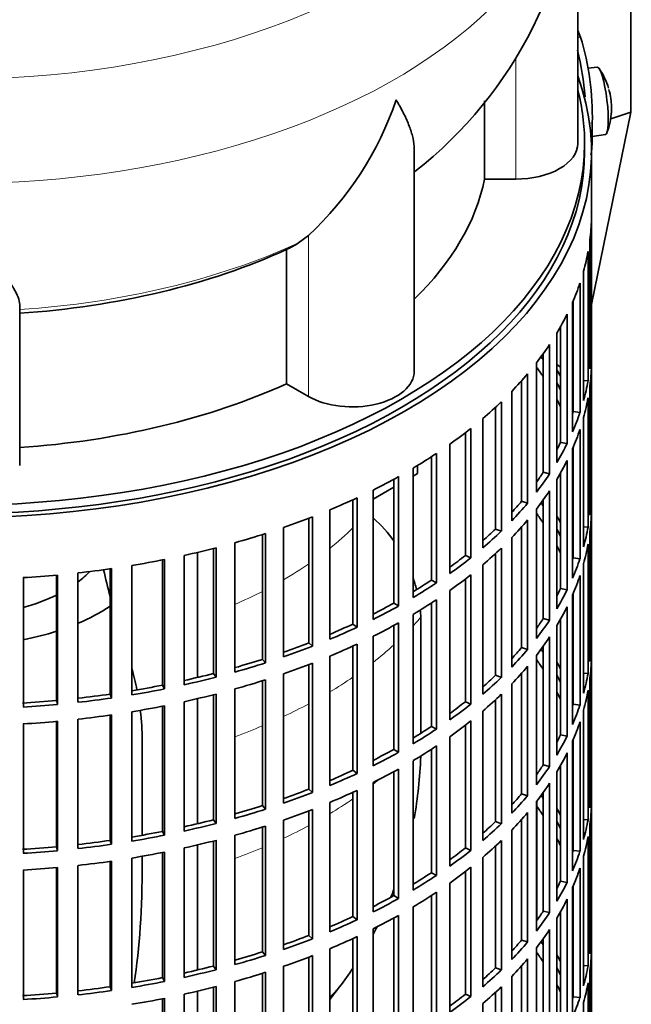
# Model space of a CAD drawing. Header units: millimetres. Extents: x 150 to 747, y -468 to 1127.
# Tile 4 of 12: x 658 to 747, y -358 to -215. Entities that reach past the tile are written whole.
import ezdxf

# ---------------------------------------------------------------- set-up
doc = ezdxf.new("R2010")
doc.units = ezdxf.units.MM
for name, color, linetype in [('M5X8_UNI7687', 7, 'Continuous'), ('VSI134_DIFFUSORE', 7, 'Continuous'), ('VSI134_FILTRO_A', 7, 'Continuous'), ('VSI134_GIUNTO_8×', 7, 'Continuous'), ('VSI134_SUPPORTO_', 7, 'Continuous'), ('VSI134_TERMINALE', 7, 'Continuous')]:
    doc.layers.add(name, color=color, linetype=linetype)

# ---------------------------------------------------------------- blocks, each defined once
blk = doc.blocks.new('SE4')
at = {"layer": 'M5X8_UNI7687', "color": 7, "linetype": 'Continuous', "lineweight": 35}
for p, q in [((741.91, -221.73), (740.61, -221.85)), ((741.18, -231.8), (743.11, -231.51))]:
    blk.add_line(p, q, dxfattribs=at)
for start, end in [(16.6957, 35.0127), (6.0302, 13.5278), (338.98, 357.2751)]:
    blk.add_arc((733.99, -227.66), 10, start, end, dxfattribs=at)
for centre, major_axis, ratio, start_param, end_param in [((742.5, -226.62), (0.6, -4.89), 0.169759, 0.004788, 3.136805), ((733.97, -227.57), (-9.78, -2.08), 0.810411, 3.163117, 3.206609), ((734.01, -227.79), (-9.94, -1.06), 0.589949, 3.053564, 3.168123), ((735.52, -225.67), (7.36, -5.62), 0.747167, 0.443437, 0.593129)]:
    blk.add_ellipse(centre, major_axis=major_axis, ratio=ratio, start_param=start_param, end_param=end_param, dxfattribs=at)
at = {"layer": 'VSI134_DIFFUSORE', "color": 7, "linetype": 'Continuous', "lineweight": 35}
for p, q in [((739.09, -232.78), (739.09, -189.72)), ((725.56, -226.61), (725.56, -237.97)), ((715.37, -265.84), (715.37, -233.7)), ((725.56, -237.97), (730.09, -237.97)), ((700, -246.17), (698.58, -247.22)), ((696.8, -248.19), (696.8, -267.67)), ((658.09, -279.54), (658.09, -256.19)), ((696.8, -267.67), (700, -269.52))]:
    blk.add_line(p, q, dxfattribs=at)
at = {"layer": 'VSI134_DIFFUSORE', "color": 4, "linetype": 'Continuous', "lineweight": 9}
for p, q in [((730.09, -237.97), (730.09, -220.31)), ((700, -269.52), (700, -246.17))]:
    blk.add_line(p, q, dxfattribs=at)
at = {"layer": 'VSI134_DIFFUSORE', "color": 7, "linetype": 'Continuous', "lineweight": 35}
for centre, radius, start, end in [((677.73, -188.51), 61.33, 307.9533, 358.8642), ((667.5, -211.21), 47.73, 312.9143, 341.3628), ((690.67, -234.83), 14.7, 294.6434, 302.5491)]:
    blk.add_arc(centre, radius, start, end, dxfattribs=at)
at = {"layer": 'VSI134_DIFFUSORE', "color": 4, "linetype": 'Continuous', "lineweight": 9}
for centre, major_axis, start_param, end_param in [((649.09, -174), (85.67, 0), 2.813468, 6.283185), ((649.09, -186.76), (-89.83, 0), 0, 3.208812), ((649.09, -211.3), (79.5, 0), 4.82584, 5.384336)]:
    blk.add_ellipse(centre, major_axis=major_axis, ratio=0.57735, start_param=start_param, end_param=end_param, dxfattribs=at)
at = {"layer": 'VSI134_DIFFUSORE', "color": 7, "linetype": 'Continuous', "lineweight": 35}
for centre, major_axis, start_param, end_param in [((730.09, -232.78), (-9, 0), 1.570796, 3.141593), ((649.09, -232.78), (77, 0), 5.749077, 6.166034), ((649.09, -213.3), (77, 0), 4.82954, 5.380636), ((706.37, -265.84), (-9, 0), 0.785398, 3.141593), ((649.09, -232.78), (77, 0), 4.82954, 5.380636)]:
    blk.add_ellipse(centre, major_axis=major_axis, ratio=0.57735, start_param=start_param, end_param=end_param, dxfattribs=at)
for points, knots in [([(715.37, -233.72), (715.37, -233.56), (715.36, -233.4), (715.31, -232.74), (715.23, -232.23), (714.96, -231.17), (714.77, -230.62), (714.32, -229.49), (714.06, -228.91), (713.6, -228.02), (713.44, -227.72), (713.18, -227.25), (713.1, -227.1), (712.92, -226.78), (712.82, -226.63), (712.73, -226.47)], [0.4604904, 0.4604904, 0.4604904, 0.4604904, 0.5, 0.5, 0.625, 0.625, 0.75, 0.75, 0.875, 0.875, 0.9375, 0.9375, 0.96875, 0.96875, 1, 1, 1, 1]), ([(658.09, -256.19), (658.09, -255.87), (658, -255.51), (657.69, -254.72), (657.47, -254.28), (657.05, -253.56), (656.9, -253.31), (656.58, -252.79), (656.41, -252.53), (655.87, -251.71), (655.47, -251.13), (654.63, -249.91), (654.18, -249.26), (653.23, -247.91), (652.74, -247.2), (651.72, -245.72), (651.2, -244.96), (650.42, -243.76), (650.15, -243.36), (649.76, -242.74), (649.62, -242.53), (649.36, -242.11), (649.22, -241.9), (649.09, -241.69)], [0, 0, 0, 0, 0.125, 0.125, 0.25, 0.25, 0.3125, 0.3125, 0.375, 0.375, 0.5, 0.5, 0.625, 0.625, 0.75, 0.75, 0.875, 0.875, 0.9375, 0.9375, 0.96875, 0.96875, 1, 1, 1, 1])]:
    blk.add_open_spline(points, degree=3, knots=knots, dxfattribs=at)
at = {"layer": 'VSI134_FILTRO_A', "color": 7, "linetype": 'Continuous', "lineweight": 35}
for p, q in [((741.09, -398.12), (741.09, -234)), ((741.08, -243.86), (741.08, -262.64)), ((740.86, -246.74), (740.86, -265.52)), ((740.6, -248.48), (740.6, -267.26)), ((739.94, -251.34), (739.94, -270.12)), ((739.42, -253.07), (739.42, -271.84)), ((738.44, -255.64), (738.44, -271.72)), ((738.34, -255.88), (738.34, -274.66)), ((737.55, -257.57), (737.55, -276.35)), ((736.6, -259.38), (736.6, -276.18)), ((736.05, -260.33), (736.05, -279.1)), ((735.01, -261.97), (735.01, -280.75)), ((740.86, -262.63), (741.08, -262.64)), ((734.09, -263.31), (734.09, -280.53)), ((733.1, -264.63), (733.1, -283.41)), ((741.08, -265.09), (741.08, -283.86)), ((731.82, -266.22), (731.82, -285)), ((739.94, -267.21), (740.6, -267.26)), ((730.93, -267.24), (730.93, -284.73)), ((740.86, -267.97), (740.86, -286.75)), ((729.51, -268.78), (729.51, -287.56)), ((740.6, -269.71), (740.6, -288.49)), ((727.15, -271.09), (727.15, -288.76)), ((728, -270.29), (728, -289.07)), ((725.31, -272.73), (725.31, -291.51)), ((738.44, -271.72), (739.42, -271.84)), ((739.94, -272.57), (739.94, -291.35)), ((723.57, -274.16), (723.57, -292.94)), ((739.42, -274.29), (739.42, -293.07)), ((722.78, -274.78), (722.78, -292.59)), ((720.53, -276.45), (720.53, -295.23)), ((736.6, -276.18), (737.55, -276.35)), ((738.34, -277.11), (738.34, -295.89)), ((738.44, -276.87), (738.44, -292.95)), ((717.85, -278.27), (717.85, -296.18)), ((718.58, -277.79), (718.58, -296.57)), ((715.21, -279.92), (715.21, -298.7)), ((737.55, -278.8), (737.55, -297.58)), ((712.39, -281.53), (712.39, -299.51)), ((713.06, -281.15), (713.06, -299.93)), ((734.09, -280.53), (735.01, -280.75)), ((736.6, -280.61), (736.6, -297.41)), ((736.05, -281.55), (736.05, -300.33)), ((707.06, -284.23), (707.06, -303.01)), ((709.38, -283.1), (709.38, -301.88)), ((735.01, -283.2), (735.01, -301.98)), ((740.86, -283.86), (741.08, -283.86)), ((706.45, -284.51), (706.45, -302.55)), ((730.93, -284.73), (731.82, -285)), ((734.09, -284.54), (734.09, -301.76)), ((700.07, -287.2), (700.07, -305.28)), ((700.61, -286.99), (700.61, -305.77)), ((703.09, -285.99), (703.09, -304.76)), ((733.1, -285.86), (733.1, -304.64)), ((741.08, -286.31), (741.08, -305.09)), ((696.39, -288.54), (696.39, -307.32)), ((730.93, -288.47), (730.93, -305.96)), ((731.82, -287.45), (731.82, -306.23)), ((739.94, -288.44), (740.6, -288.49)), ((693.31, -289.56), (693.31, -307.68)), ((693.77, -289.41), (693.77, -308.19)), ((727.15, -288.76), (728, -289.07)), ((729.51, -290.01), (729.51, -308.79)), ((740.86, -289.2), (740.86, -307.98)), ((686.59, -291.48), (686.59, -310.26)), ((689.34, -290.75), (689.34, -309.53)), ((728, -291.52), (728, -310.3)), ((740.6, -290.94), (740.6, -309.72)), ((681.97, -292.59), (681.97, -311.37)), ((686.21, -291.58), (686.21, -309.73)), ((722.78, -292.59), (723.57, -292.94)), ((727.15, -292.32), (727.15, -309.99)), ((738.44, -292.95), (739.42, -293.07)), ((674.36, -294.06), (674.36, -312.83)), ((678.83, -293.25), (678.83, -311.42)), ((679.13, -293.19), (679.13, -311.97)), ((725.31, -293.96), (725.31, -312.74)), ((739.94, -293.8), (739.94, -312.58)), ((658.62, -295.81), (658.62, -314.59)), ((663.44, -295.45), (663.44, -313.64)), ((663.57, -295.44), (663.57, -314.22)), ((666.55, -295.13), (666.55, -313.91)), ((671.22, -294.54), (671.22, -312.72)), ((671.44, -294.51), (671.44, -313.29)), ((723.57, -295.39), (723.57, -314.17)), ((739.42, -295.52), (739.42, -314.3)), ((717.85, -296.18), (718.58, -296.57)), ((722.78, -296.01), (722.78, -313.82)), ((720.53, -297.68), (720.53, -316.46)), ((736.6, -297.41), (737.55, -297.58)), ((738.34, -298.34), (738.34, -317.12)), ((738.44, -298.1), (738.44, -314.18)), ((712.39, -299.51), (713.06, -299.93)), ((717.85, -299.5), (717.85, -317.41)), ((718.58, -299.02), (718.58, -317.8)), ((737.55, -300.03), (737.55, -318.81)), ((715.21, -301.15), (715.21, -319.93)), ((706.45, -302.55), (707.06, -303.01)), ((712.39, -302.76), (712.39, -320.74)), ((713.06, -302.38), (713.06, -321.16)), ((734.09, -301.76), (735.01, -301.98)), ((736.05, -302.78), (736.05, -321.56)), ((736.6, -301.84), (736.6, -318.64)), ((709.38, -304.33), (709.38, -323.11)), ((700.07, -305.28), (700.61, -305.77)), ((706.45, -305.74), (706.45, -323.78)), ((707.06, -305.46), (707.06, -324.24)), ((734.09, -305.77), (734.09, -322.98)), ((735.01, -304.43), (735.01, -323.21)), ((740.86, -305.09), (741.08, -305.09)), ((703.09, -307.21), (703.09, -325.99)), ((730.93, -305.96), (731.82, -306.23)), ((733.1, -307.09), (733.1, -325.87)), ((693.31, -307.68), (693.77, -308.19)), ((700.07, -308.42), (700.07, -326.51)), ((700.61, -308.22), (700.61, -327)), ((731.82, -308.68), (731.82, -327.46)), ((741.08, -307.54), (741.08, -326.32)), ((686.21, -309.73), (686.59, -310.26)), ((696.39, -309.77), (696.39, -328.55)), ((727.15, -309.99), (728, -310.3)), ((730.93, -309.7), (730.93, -327.19)), ((739.94, -309.67), (740.6, -309.72)), ((678.83, -311.42), (679.13, -311.97)), ((693.31, -310.79), (693.31, -328.91)), ((693.77, -310.64), (693.77, -329.42)), ((729.51, -311.24), (729.51, -330.02)), ((740.86, -310.43), (740.86, -329.21)), ((671.22, -312.72), (671.44, -313.29)), ((686.21, -312.81), (686.21, -330.96)), ((686.59, -312.71), (686.59, -331.49)), ((689.34, -311.97), (689.34, -330.75)), ((728, -312.75), (728, -331.53)), ((740.6, -312.17), (740.6, -330.95)), ((663.44, -313.64), (663.57, -314.22)), ((681.97, -313.82), (681.97, -332.6)), ((722.78, -313.82), (723.57, -314.17)), ((727.15, -313.55), (727.15, -331.22)), ((738.44, -314.18), (739.42, -314.3)), ((671.22, -315.77), (671.22, -333.95)), ((671.44, -315.74), (671.44, -334.52)), ((674.36, -315.28), (674.36, -334.06)), ((678.83, -314.48), (678.83, -332.64)), ((679.13, -314.42), (679.13, -333.2)), ((725.31, -315.19), (725.31, -333.97)), ((739.94, -315.03), (739.94, -333.81)), ((658.62, -317.04), (658.62, -335.82)), ((663.44, -316.68), (663.44, -334.87)), ((663.57, -316.66), (663.57, -335.44)), ((666.55, -316.36), (666.55, -335.14)), ((722.78, -317.24), (722.78, -335.05)), ((723.57, -316.62), (723.57, -335.4)), ((739.42, -316.75), (739.42, -335.53)), ((717.85, -317.41), (718.58, -317.8)), ((736.6, -318.64), (737.55, -318.81)), ((720.53, -318.91), (720.53, -337.69)), ((738.34, -319.57), (738.34, -338.35)), ((738.44, -319.32), (738.44, -335.41)), ((712.39, -320.74), (713.06, -321.16)), ((717.85, -320.73), (717.85, -338.64)), ((718.58, -320.25), (718.58, -339.03)), ((737.55, -321.26), (737.55, -340.04)), ((715.21, -322.38), (715.21, -341.16)), ((706.45, -323.78), (707.06, -324.24)), ((712.39, -323.99), (712.39, -341.97)), ((713.06, -323.61), (713.06, -342.39)), ((734.09, -322.98), (735.01, -323.21)), ((736.05, -324.01), (736.05, -342.79)), ((736.6, -323.06), (736.6, -339.86)), ((709.38, -325.56), (709.38, -344.34)), ((735.01, -325.65), (735.01, -344.43)), ((700.07, -326.51), (700.61, -327)), ((706.45, -326.97), (706.45, -345.01)), ((707.06, -326.69), (707.06, -345.47)), ((730.93, -327.19), (731.82, -327.46)), ((734.09, -326.99), (734.09, -344.21)), ((740.86, -326.32), (741.08, -326.32)), ((703.09, -328.44), (703.09, -347.22)), ((733.1, -328.32), (733.1, -347.1)), ((693.31, -328.91), (693.77, -329.42)), ((700.07, -329.65), (700.07, -347.74)), ((700.61, -329.45), (700.61, -348.23)), ((731.82, -329.91), (731.82, -348.69)), ((741.08, -328.77), (741.08, -347.55)), ((686.21, -330.96), (686.59, -331.49)), ((696.39, -331), (696.39, -349.78)), ((727.15, -331.22), (728, -331.53)), ((730.93, -330.93), (730.93, -348.42)), ((739.94, -330.9), (740.6, -330.95)), ((678.83, -332.64), (679.13, -333.2)), ((693.31, -332.02), (693.31, -350.14)), ((693.77, -331.87), (693.77, -350.65)), ((729.51, -332.47), (729.51, -351.25)), ((740.86, -331.66), (740.86, -350.44)), ((671.22, -333.95), (671.44, -334.52)), ((686.21, -334.04), (686.21, -352.19)), ((686.59, -333.94), (686.59, -352.72)), ((689.34, -333.2), (689.34, -351.98)), ((728, -333.98), (728, -352.76)), ((740.6, -333.4), (740.6, -352.18)), ((663.44, -334.87), (663.57, -335.44)), ((678.83, -335.7), (678.83, -353.87)), ((679.13, -335.65), (679.13, -354.42)), ((681.97, -335.05), (681.97, -353.83)), ((722.78, -335.05), (723.57, -335.4)), ((727.15, -334.78), (727.15, -352.45)), ((738.44, -335.41), (739.42, -335.53)), ((671.22, -337), (671.22, -355.18)), ((671.44, -336.97), (671.44, -355.74)), ((674.36, -336.51), (674.36, -355.29)), ((725.31, -336.41), (725.31, -355.19)), ((739.94, -336.26), (739.94, -355.04)), ((658.62, -338.27), (658.62, -357.05)), ((663.44, -337.91), (663.44, -356.1)), ((663.57, -337.89), (663.57, -356.67)), ((666.55, -337.59), (666.55, -356.37)), ((717.85, -338.64), (718.58, -339.03)), ((722.78, -338.47), (722.78, -356.27)), ((723.57, -337.85), (723.57, -356.63)), ((739.42, -337.98), (739.42, -356.76)), ((736.6, -339.86), (737.55, -340.04)), ((718.58, -341.48), (718.58, -360.26)), ((720.53, -340.14), (720.53, -358.92)), ((738.34, -340.8), (738.34, -359.58)), ((738.44, -340.55), (738.44, -356.64)), ((712.39, -341.97), (713.06, -342.39)), ((717.85, -341.96), (717.85, -359.87)), ((737.55, -342.49), (737.55, -361.27)), ((715.21, -343.6), (715.21, -362.38)), ((734.09, -344.21), (735.01, -344.43)), ((736.6, -344.29), (736.6, -361.09)), ((706.45, -345.01), (707.06, -345.47)), ((712.39, -345.21), (712.39, -363.19)), ((713.06, -344.84), (713.06, -363.62)), ((736.05, -345.24), (736.05, -364.02)), ((709.38, -346.79), (709.38, -365.57)), ((735.01, -346.88), (735.01, -365.66)), ((700.07, -347.74), (700.61, -348.23)), ((706.45, -348.2), (706.45, -366.24)), ((707.06, -347.91), (707.06, -366.69)), ((730.93, -348.42), (731.82, -348.69)), ((734.09, -348.22), (734.09, -365.44)), ((740.86, -347.55), (741.08, -347.55)), ((703.09, -349.67), (703.09, -368.45)), ((733.1, -349.55), (733.1, -368.33)), ((741.08, -350), (741.08, -368.78)), ((693.31, -350.14), (693.77, -350.65)), ((700.07, -350.88), (700.07, -368.97)), ((700.61, -350.67), (700.61, -369.45)), ((731.82, -351.13), (731.82, -369.91)), ((686.21, -352.19), (686.59, -352.72)), ((696.39, -352.23), (696.39, -371.01)), ((727.15, -352.45), (728, -352.76)), ((730.93, -352.16), (730.93, -369.65)), ((739.94, -352.13), (740.6, -352.18)), ((740.86, -352.88), (740.86, -371.66)), ((678.83, -353.87), (679.13, -354.42)), ((693.31, -353.25), (693.31, -371.37)), ((693.77, -353.1), (693.77, -371.88)), ((729.51, -353.7), (729.51, -372.47)), ((671.22, -355.18), (671.44, -355.74)), ((686.21, -355.27), (686.21, -373.42)), ((686.59, -355.17), (686.59, -373.95)), ((689.34, -354.43), (689.34, -373.21)), ((728, -355.21), (728, -373.99)), ((740.6, -354.63), (740.6, -373.41)), ((663.44, -356.1), (663.57, -356.67)), ((678.83, -356.93), (678.83, -375.1)), ((679.13, -356.87), (679.13, -375.65)), ((681.97, -356.28), (681.97, -375.06)), ((722.78, -356.27), (723.57, -356.63)), ((727.15, -356.01), (727.15, -373.68)), ((738.44, -356.64), (739.42, -356.76)), ((725.31, -357.64), (725.31, -376.42)), ((739.94, -357.49), (739.94, -376.27))]:
    blk.add_line(p, q, dxfattribs=at)
for centre, major_axis, start_param, end_param in [((649.09, -234), (-92, 0), -0.208894, 3.350487), ((649.09, -234), (-91, 0), 0, 3.141593), ((649.09, -242.98), (92, 0), 6.212375, 6.266729), ((649.09, -242.98), (92, 0), -0.158077, -0.103722), ((649.09, -242.98), (92, 0), -0.245343, -0.190989), ((649.09, -242.98), (92, 0), -0.33261, -0.278255), ((649.09, -242.98), (92, 0), -0.419876, -0.365522), ((649.09, -261.76), (92, 0), 6.212375, 6.266729), ((649.09, -282.99), (91, 0), 0.365223, 0.374965), ((649.09, -285.44), (91, 0), 0.365223, 0.394539), ((649.09, -282.99), (92, 0), 0.313806, 0.33261), ((649.09, -264.21), (92, 0), 6.212375, 6.266729), ((649.09, -242.98), (92, 0), -0.507143, -0.452788), ((649.09, -282.99), (91, 0), 0.277957, 0.299174), ((649.09, -261.76), (92, 0), -0.158077, -0.103722), ((649.09, -285.44), (91, 0), 0.277957, 0.299174), ((649.09, -282.99), (92, 0), 0.240575, 0.245343), ((649.09, -264.21), (92, 0), -0.158077, -0.103722), ((649.09, -242.98), (92, 0), -0.594409, -0.540055), ((649.09, -261.76), (91, 0), -0.196715, -0.19069), ((649.09, -261.76), (92, 0), -0.245343, -0.190989), ((649.09, -242.98), (92, 0), -0.681676, -0.627321), ((649.09, -264.21), (92, 0), -0.245343, -0.190989), ((649.09, -261.76), (91, 0), -0.299174, -0.277957), ((649.09, -261.76), (92, 0), -0.33261, -0.278255), ((649.09, -242.98), (92, 0), -0.768942, -0.714588), ((649.09, -264.21), (92, 0), -0.33261, -0.278255), ((649.09, -242.98), (92, 0), -0.856209, -0.801854), ((649.09, -261.76), (91, 0), -0.394539, -0.365223), ((649.09, -261.76), (92, 0), -0.419876, -0.365522), ((649.09, -242.98), (92, 0), -0.943475, -0.889121), ((649.09, -264.21), (92, 0), -0.419876, -0.365522), ((649.09, -282.99), (92, 0), 6.212375, 6.266729), ((649.09, -261.76), (91, 0), -0.486998, -0.45249), ((649.09, -261.76), (92, 0), -0.507143, -0.452788), ((649.09, -304.22), (91, 0), 0.365223, 0.374965), ((649.09, -242.98), (92, 0), -1.030742, -0.976387), ((649.09, -306.67), (91, 0), 0.365223, 0.394539), ((649.09, -304.22), (92, 0), 0.313806, 0.33261), ((649.09, -285.44), (92, 0), 6.212375, 6.266729), ((649.09, -264.21), (92, 0), -0.507143, -0.452788), ((649.09, -282.99), (92, 0), -0.158077, -0.103722), ((649.09, -242.98), (92, 0), -1.118008, -1.063654), ((649.09, -261.76), (91, 0), -0.577951, -0.539756), ((649.09, -261.76), (92, 0), -0.594409, -0.540055), ((649.09, -304.22), (91, 0), 0.277957, 0.299174), ((649.09, -242.98), (92, 0), -1.205275, -1.15092), ((649.09, -264.21), (92, 0), -0.594409, -0.540055), ((649.09, -306.67), (91, 0), 0.277957, 0.299174), ((649.09, -304.22), (92, 0), 0.240575, 0.245343), ((649.09, -285.44), (92, 0), -0.158077, -0.103722), ((649.09, -261.76), (91, 0), -0.668018, -0.627022), ((649.09, -261.76), (92, 0), -0.681676, -0.627321), ((649.09, -282.99), (91, 0), -0.196715, -0.19069), ((649.09, -242.98), (92, 0), -1.292541, -1.238186), ((649.09, -282.99), (92, 0), -0.245343, -0.190989), ((649.09, -242.98), (92, 0), -1.467074, -1.412719), ((649.09, -242.98), (92, 0), -1.379807, -1.325453), ((649.09, -264.21), (92, 0), -0.681676, -0.627321), ((649.09, -285.44), (92, 0), -0.245343, -0.190989), ((649.09, -261.76), (91, 0), -0.757518, -0.714289), ((649.09, -261.76), (92, 0), -0.768942, -0.714588), ((649.09, -282.99), (91, 0), -0.299174, -0.277957), ((649.09, -282.99), (92, 0), -0.33261, -0.278255), ((649.09, -261.76), (91, 0), -0.846635, -0.801555), ((649.09, -261.76), (92, 0), -0.856209, -0.801854), ((649.09, -264.21), (92, 0), -0.768942, -0.714588), ((649.09, -285.44), (92, 0), -0.33261, -0.278255), ((649.09, -261.76), (91, 0), -0.935485, -0.888822), ((649.09, -264.21), (92, 0), -0.856209, -0.801854), ((649.09, -282.99), (91, 0), -0.394539, -0.365223), ((649.09, -282.99), (92, 0), -0.419876, -0.365522), ((649.09, -261.76), (92, 0), -0.943475, -0.889121), ((649.09, -261.76), (91, 0), -1.024141, -0.976088), ((649.09, -261.76), (92, 0), -1.030742, -0.976387), ((649.09, -264.21), (92, 0), -0.943475, -0.889121), ((649.09, -285.44), (92, 0), -0.419876, -0.365522), ((649.09, -304.22), (92, 0), 6.212375, 6.266729), ((649.09, -282.99), (91, 0), -0.486998, -0.45249), ((649.09, -282.99), (92, 0), -0.507143, -0.452788), ((649.09, -325.45), (91, 0), 0.365223, 0.374965), ((649.09, -261.76), (91, 0), -1.112655, -1.063355), ((649.09, -261.76), (92, 0), -1.118008, -1.063654), ((649.09, -264.21), (92, 0), -1.030742, -0.976387), ((649.09, -285.44), (92, 0), -0.507143, -0.452788), ((649.09, -327.9), (91, 0), 0.365223, 0.394539), ((649.09, -325.45), (92, 0), 0.313806, 0.33261), ((649.09, -306.67), (92, 0), 6.212375, 6.266729), ((649.09, -261.76), (91, 0), -1.201065, -1.150621), ((649.09, -282.99), (91, 0), -0.577951, -0.539756), ((649.09, -325.45), (91, 0), 0.277957, 0.299174), ((649.09, -304.22), (92, 0), -0.158077, -0.103722), ((649.09, -261.76), (91, 0), -1.2894, -1.237888), ((649.09, -261.76), (92, 0), -1.205275, -1.15092), ((649.09, -264.21), (92, 0), -1.118008, -1.063654), ((649.09, -282.99), (92, 0), -0.594409, -0.540055), ((649.09, -261.76), (91, 0), -1.377682, -1.325154), ((649.09, -261.76), (92, 0), -1.292541, -1.238186), ((649.09, -264.21), (92, 0), -1.205275, -1.15092), ((649.09, -285.44), (92, 0), -0.594409, -0.540055), ((649.09, -327.9), (91, 0), 0.277957, 0.299174), ((649.09, -325.45), (92, 0), 0.240575, 0.245343), ((649.09, -306.67), (92, 0), -0.158077, -0.103722), ((649.09, -261.76), (91, 0), -1.467373, -1.412421), ((649.09, -261.76), (92, 0), -1.467074, -1.412719), ((649.09, -261.76), (92, 0), -1.379807, -1.325453), ((649.09, -282.99), (91, 0), -0.668018, -0.627022), ((649.09, -282.99), (92, 0), -0.681676, -0.627321), ((649.09, -304.22), (91, 0), -0.196715, -0.19069), ((649.09, -304.22), (92, 0), -0.245343, -0.190989), ((649.09, -264.21), (92, 0), -1.379807, -1.325453), ((649.09, -264.21), (92, 0), -1.292541, -1.238186), ((649.09, -264.21), (92, 0), -1.467074, -1.412719), ((649.09, -285.44), (92, 0), -0.681676, -0.627321), ((649.09, -306.67), (92, 0), -0.245343, -0.190989), ((649.09, -282.99), (91, 0), -0.757518, -0.714289), ((649.09, -282.99), (92, 0), -0.768942, -0.714588), ((649.09, -304.22), (91, 0), -0.299174, -0.277957), ((649.09, -304.22), (92, 0), -0.33261, -0.278255), ((649.09, -282.99), (91, 0), -0.846635, -0.801555), ((649.09, -282.99), (92, 0), -0.856209, -0.801854), ((649.09, -285.44), (92, 0), -0.768942, -0.714588), ((649.09, -306.67), (92, 0), -0.33261, -0.278255), ((649.09, -282.99), (91, 0), -0.935485, -0.888822), ((649.09, -282.99), (92, 0), -0.943475, -0.889121), ((649.09, -285.44), (92, 0), -0.856209, -0.801854), ((649.09, -304.22), (91, 0), -0.394539, -0.365223), ((649.09, -304.22), (92, 0), -0.419876, -0.365522), ((649.09, -306.67), (92, 0), -0.419876, -0.365522), ((649.09, -282.99), (91, 0), -1.024141, -0.976088), ((649.09, -282.99), (92, 0), -1.030742, -0.976387), ((649.09, -285.44), (92, 0), -0.943475, -0.889121), ((649.09, -304.22), (91, 0), -0.486998, -0.45249), ((649.09, -325.45), (92, 0), 6.212375, 6.266729), ((649.09, -304.22), (92, 0), -0.507143, -0.452788), ((649.09, -346.68), (91, 0), 0.365223, 0.374965), ((649.09, -282.99), (91, 0), -1.112655, -1.063355), ((649.09, -282.99), (92, 0), -1.118008, -1.063654), ((649.09, -285.44), (92, 0), -1.030742, -0.976387), ((649.09, -306.67), (92, 0), -0.507143, -0.452788), ((649.09, -349.13), (91, 0), 0.365223, 0.394539), ((649.09, -346.68), (92, 0), 0.313806, 0.33261), ((649.09, -327.9), (92, 0), 6.212375, 6.266729), ((649.09, -282.99), (91, 0), -1.201065, -1.150621), ((649.09, -282.99), (92, 0), -1.205275, -1.15092), ((649.09, -304.22), (91, 0), -0.577951, -0.539756), ((649.09, -304.22), (92, 0), -0.594409, -0.540055), ((649.09, -346.68), (91, 0), 0.277957, 0.299174), ((649.09, -325.45), (92, 0), -0.158077, -0.103722), ((649.09, -282.99), (91, 0), -1.2894, -1.237888), ((649.09, -285.44), (92, 0), -1.118008, -1.063654), ((649.09, -282.99), (91, 0), -1.377682, -1.325154), ((649.09, -282.99), (92, 0), -1.292541, -1.238186), ((649.09, -285.44), (92, 0), -1.205275, -1.15092), ((649.09, -306.67), (92, 0), -0.594409, -0.540055), ((649.09, -349.13), (91, 0), 0.277957, 0.299174), ((649.09, -346.68), (92, 0), 0.240575, 0.245343), ((649.09, -327.9), (92, 0), -0.158077, -0.103722), ((649.09, -282.99), (91, 0), -1.467373, -1.412421), ((649.09, -282.99), (92, 0), -1.467074, -1.412719), ((649.09, -282.99), (92, 0), -1.379807, -1.325453), ((649.09, -285.44), (92, 0), -1.292541, -1.238186), ((649.09, -304.22), (91, 0), -0.668018, -0.627022), ((649.09, -304.22), (92, 0), -0.681676, -0.627321), ((649.09, -325.45), (91, 0), -0.196715, -0.19069), ((649.09, -325.45), (92, 0), -0.245343, -0.190989), ((649.09, -285.44), (92, 0), -1.379807, -1.325453), ((649.09, -285.44), (92, 0), -1.467074, -1.412719), ((649.09, -304.22), (91, 0), -0.757518, -0.714289), ((649.09, -306.67), (92, 0), -0.681676, -0.627321), ((649.09, -327.9), (92, 0), -0.245343, -0.190989), ((649.09, -304.22), (92, 0), -0.768942, -0.714588), ((649.09, -325.45), (91, 0), -0.299174, -0.277957), ((649.09, -325.45), (92, 0), -0.33261, -0.278255), ((649.09, -306.67), (92, 0), -0.768942, -0.714588), ((649.09, -304.22), (91, 0), -0.846635, -0.801555), ((649.09, -304.22), (92, 0), -0.856209, -0.801854), ((649.09, -327.9), (92, 0), -0.33261, -0.278255), ((649.09, -325.45), (91, 0), -0.394539, -0.365223), ((649.09, -304.22), (91, 0), -0.935485, -0.888822), ((649.09, -304.22), (92, 0), -0.943475, -0.889121), ((649.09, -306.67), (92, 0), -0.856209, -0.801854), ((649.09, -325.45), (92, 0), -0.419876, -0.365522), ((649.09, -327.9), (92, 0), -0.419876, -0.365522), ((649.09, -304.22), (91, 0), -1.024141, -0.976088), ((649.09, -304.22), (92, 0), -1.030742, -0.976387), ((649.09, -306.67), (92, 0), -0.943475, -0.889121), ((649.09, -325.45), (91, 0), -0.486998, -0.45249), ((649.09, -325.45), (92, 0), -0.507143, -0.452788), ((649.09, -367.91), (91, 0), 0.365223, 0.374965), ((649.09, -346.68), (92, 0), 6.212375, 6.266729), ((649.09, -349.13), (92, 0), 6.212375, 6.266729), ((649.09, -304.22), (91, 0), -1.112655, -1.063355), ((649.09, -304.22), (92, 0), -1.118008, -1.063654), ((649.09, -306.67), (92, 0), -1.030742, -0.976387), ((649.09, -327.9), (92, 0), -0.507143, -0.452788), ((649.09, -370.36), (91, 0), 0.365223, 0.394539), ((649.09, -367.91), (92, 0), 0.313806, 0.33261), ((649.09, -304.22), (91, 0), -1.201065, -1.150621), ((649.09, -304.22), (92, 0), -1.205275, -1.15092), ((649.09, -325.45), (91, 0), -0.577951, -0.539756), ((649.09, -325.45), (92, 0), -0.594409, -0.540055), ((649.09, -367.91), (91, 0), 0.277957, 0.299174), ((649.09, -346.68), (92, 0), -0.158077, -0.103722), ((649.09, -304.22), (91, 0), -1.2894, -1.237888), ((649.09, -306.67), (92, 0), -1.118008, -1.063654), ((649.09, -304.22), (91, 0), -1.377682, -1.325154), ((649.09, -304.22), (92, 0), -1.379807, -1.325453), ((649.09, -304.22), (92, 0), -1.292541, -1.238186), ((649.09, -306.67), (92, 0), -1.205275, -1.15092), ((649.09, -327.9), (92, 0), -0.594409, -0.540055), ((649.09, -370.36), (91, 0), 0.277957, 0.299174), ((649.09, -367.91), (92, 0), 0.240575, 0.245343), ((649.09, -349.13), (92, 0), -0.158077, -0.103722), ((649.09, -304.22), (91, 0), -1.467373, -1.412421), ((649.09, -304.22), (92, 0), -1.467074, -1.412719), ((649.09, -306.67), (92, 0), -1.292541, -1.238186), ((649.09, -325.45), (91, 0), -0.668018, -0.627022), ((649.09, -325.45), (92, 0), -0.681676, -0.627321), ((649.09, -346.68), (91, 0), -0.196715, -0.19069), ((649.09, -346.68), (92, 0), -0.245343, -0.190989)]:
    blk.add_ellipse(centre, major_axis=major_axis, ratio=0.57735, start_param=start_param, end_param=end_param, dxfattribs=at)
at = {"layer": 'VSI134_GIUNTO_8×', "color": 7, "linetype": 'Continuous', "lineweight": 35}
for major_axis, start_param, end_param in [((-22, 0), -3.795301, -3.653859), ((-22, 0), 2.018583, 2.281496), ((-29.5, 0), -4.078836, -3.864106), ((-29.5, 0), -4.383604, -4.2043)]:
    blk.add_ellipse((649.09, -288.71), major_axis=major_axis, ratio=0.57735, start_param=start_param, end_param=end_param, dxfattribs=at)
at = {"layer": 'VSI134_SUPPORTO_', "color": 7, "linetype": 'Continuous', "lineweight": 35}
for p, q in [((740.09, -234), (740.09, -232.78)), ((715.85, -280.7), (715.85, -279.53)), ((715.85, -280.7), (715.21, -281.07)), ((712.39, -282.7), (709.38, -284.44)), ((683.91, -292.15), (683.91, -310.3)), ((716.31, -318.4), (716.31, -301.56)), ((683.91, -313.37), (683.91, -331.53)), ((675.88, -333.2), (675.88, -319.33)), ((733.16, -328.24), (733.16, -345.55)), ((683.91, -334.6), (683.91, -352.76)), ((675.88, -337.38), (675.88, -336.25)), ((683.91, -355.83), (683.91, -373.99)), ((703.09, -357.05), (704.52, -355.21))]:
    blk.add_line(p, q, dxfattribs=at)
for centre, radius, start, end in [((695.44, -302.69), 20.9, 35.5148, 47.9916), ((695.44, -302.69), 20.9, 14.2623, 19.3031), ((695.44, -302.69), 20.9, 3.1007, 5.9542), ((658.11, -320.08), 58.21, 349.4038, 358.3179), ((658.11, -320.08), 58.21, 337.6143, 338.8982), ((658.11, -320.08), 58.21, 331.7684, 333.0367), ((658.11, -320.08), 58.21, 322.877, 326.2091)]:
    blk.add_arc(centre, radius, start, end, dxfattribs=at)
for centre, major_axis, ratio, start_param, end_param in [((649.09, -232.78), (91, 0), 0.57735, 2.993207, 6.283185), ((649.09, -232.78), (91, 0), 0.57735, 0, 0.148386), ((681.24, -293.54), (-8.14, 34.04), 0.31246, 1.529366, 1.643573), ((670.14, -311.33), (3.49, -14.59), 0.31246, 1.44286, 1.661698), ((670.14, -311.33), (3.49, -14.59), 0.31246, 0.917533, 1.237075), ((641.44, -289.38), (20.93, -87.53), 0.31246, 0.65805, 0.917533)]:
    blk.add_ellipse(centre, major_axis=major_axis, ratio=ratio, start_param=start_param, end_param=end_param, dxfattribs=at)
at = {"layer": 'VSI134_SUPPORTO_', "color": 4, "linetype": 'Continuous', "lineweight": 9}
for centre, major_axis, start_param, end_param in [((649.09, -269.06), (66.6, 0), -0.625209, -0.533057), ((649.09, -269.06), (66.6, 0), -0.780896, -0.698932), ((649.09, -269.06), (66.6, 0), -0.921885, -0.844673), ((649.09, -282.36), (75, 0), -0.491682, -0.459415), ((649.09, -282.36), (75, 0), -0.63707, -0.566131), ((649.09, -282.36), (75, 0), -0.766956, -0.70007), ((649.09, -282.36), (75, 0), -0.888301, -0.823319), ((649.09, -282.36), (75, 0), -1.004352, -0.94022), ((649.09, -300.04), (75, 0), -0.63707, -0.618187), ((649.09, -300.04), (75, 0), -0.766956, -0.70007), ((649.09, -300.04), (75, 0), -0.888301, -0.823319), ((649.09, -300.04), (75, 0), -1.004352, -0.94022), ((649.09, -338.83), (62.27, 0), -0.521266, -0.473078)]:
    blk.add_ellipse(centre, major_axis=major_axis, ratio=0.57735, start_param=start_param, end_param=end_param, dxfattribs=at)
at = {"layer": 'VSI134_TERMINALE', "color": 7, "linetype": 'Continuous', "lineweight": 35}
for p, q in [((746.8, -200.69), (746.8, -228.24)), ((741.09, -256.16), (746.8, -228.24)), ((743.87, -229.21), (746.8, -228.24)), ((741.19, -229.82), (741.19, -231.45)), ((736.6, -265.25), (736.05, -264.86)), ((738.34, -266.51), (738.44, -266.48))]:
    blk.add_line(p, q, dxfattribs=at)
at = {"layer": 'VSI134_TERMINALE', "color": 4, "linetype": 'Continuous', "lineweight": 9}
for p, q in [((739.09, -217.39), (739.51, -217.36)), ((740.81, -229.85), (741.19, -229.82)), ((741.19, -231.45), (740.99, -231.47))]:
    blk.add_line(p, q, dxfattribs=at)
at = {"layer": 'VSI134_TERMINALE', "color": 7, "linetype": 'Continuous', "lineweight": 35}
for centre, radius, start, end in [((702.58, -228.68), 38.63, 358.3189, 17.0497), ((703.33, -228.54), 36.9, 3.9093, 14.5372)]:
    blk.add_arc(centre, radius, start, end, dxfattribs=at)
blk.add_ellipse((649.09, -229.92), major_axis=(93, 0), ratio=0.57735, start_param=0.236132, end_param=0.254688, dxfattribs=at)
blk.add_open_spline([(741.19, -231.45), (741.19, -231.93), (741.18, -232.38), (741.16, -232.99), (741.15, -233.18), (741.12, -233.54), (741.11, -233.71), (741.07, -234.12), (741.04, -234.33), (741, -234.52)], degree=3, knots=[0, 0, 0, 0, 0.125, 0.125, 0.1875, 0.1875, 0.25, 0.25, 0.3475351, 0.3475351, 0.3475351, 0.3475351], dxfattribs=at)

msp = doc.modelspace()

# ---------------------------------------------------------------- block references
msp.add_blockref('SE4', (0, 0))

doc.saveas('drawing.dxf')
